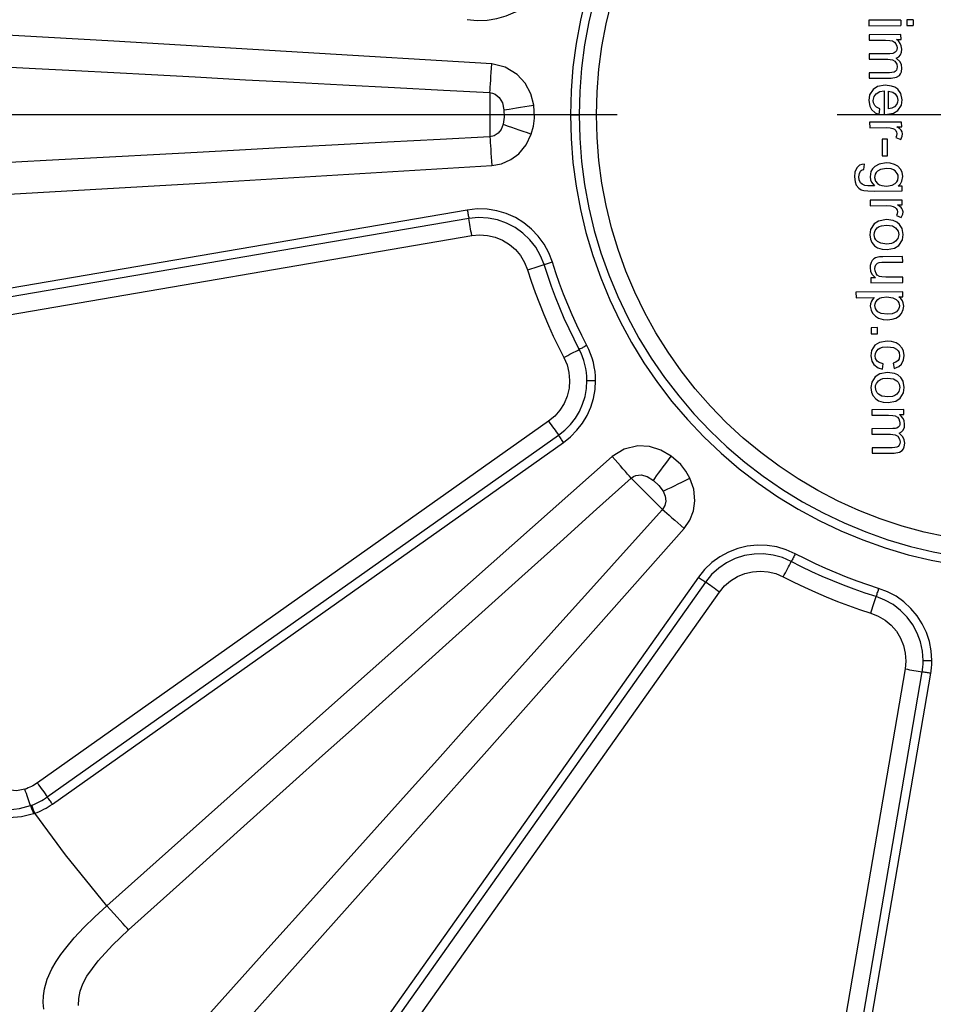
# Model space of a CAD drawing. Header units: millimetres. Extents: x 196 to 1773810, y -221320 to 153872.
# Tile 215 of 256: x 1163654 to 1163918, y -195760 to -195476. Entities that reach past the tile are written whole.
import ezdxf

# ---------------------------------------------------------------- set-up
doc = ezdxf.new("R2010")
doc.units = ezdxf.units.MM
doc.linetypes.add('CENTER', pattern=[50.8, 31.75, -6.35, 6.35, -6.35])
doc.layers.get('Defpoints').update_dxf_attribs({"lineweight": 18})
doc.layers.add('00_Основной', color=163, linetype='Continuous', lineweight=40)
doc.layers.add('ТМ-размеры', color=25, linetype='Continuous', lineweight=20)
doc.styles.add('SFINKS', font='SFINKS.shx', dxfattribs={"width": 0.7, "oblique": 15})
doc.dimstyles.new('кира-50', dxfattribs={"dimtxt": 150, "dimasz": 40, "dimexe": 15, "dimexo": 0, "dimgap": 20, "dimtad": 1, "dimdec": 0, "dimrnd": 5, "dimdsep": 46, "dimtxsty": 'SFINKS', "dimblk1": 'OBLIQUE', "dimblk2": 'OBLIQUE', "dimsah": 1, "dimcen": 2.5, "dimclrd": 252, "dimclre": 252, "dimclrt": 252, "dimadec": 0, "dimazin": 0, "dimtfac": 1, "dimtdec": 0, "dimtofl": 0, "dimtmove": 0, "dimatfit": 3, "dimldrblk": 'OBLIQUE', "dimfxl": 15, "dimtfill": 1, "dimtolj": 1, "dimtzin": 0, "dimlwd": 20, "dimlwe": 20, "dimarcsym": 0})

# ---------------------------------------------------------------- blocks, each defined once
blk = doc.blocks.new('_Oblique')
at = {"color": 0, "linetype": 'ByBlock', "lineweight": -2}
blk.add_line((-0.5, -0.5), (0.5, 0.5), dxfattribs=at)
blk = doc.blocks.new('*D60')
at = {"layer": 'Defpoints', "color": 0, "linetype": 'ByBlock', "lineweight": 50, "transparency": 16777216}
for p in [(1164814.67, -194508.84), (1163074.58, -195856.77), (1164814.67, -195857.67)]:
    blk.add_point(p, dxfattribs=at)
at = {"layer": 'ТМ-размеры', "color": 252, "linetype": 'ByBlock', "lineweight": 20, "transparency": 16777216}
for p, q in [((1163074.58, -195856.77), (1163074.58, -194493.84)), ((1164814.67, -195857.67), (1164814.67, -194493.84)), ((1163074.58, -194508.84), (1164814.67, -194508.84))]:
    blk.add_line(p, q, dxfattribs=at)
at = {"layer": 'ТМ-размеры', "color": 252, "linetype": 'ByBlock', "lineweight": 20, "transparency": 16777216, "xscale": 40, "yscale": 40, "zscale": 40, "rotation": 180}
blk.add_blockref('_Oblique', (1163074.58, -194508.84), dxfattribs=at)
at = {"layer": 'ТМ-размеры', "color": 252, "linetype": 'ByBlock', "lineweight": 20, "transparency": 16777216, "xscale": 40, "yscale": 40, "zscale": 40}
blk.add_blockref('_Oblique', (1164814.67, -194508.84), dxfattribs=at)
at = {"layer": 'ТМ-размеры', "color": 252, "linetype": 'ByBlock', "transparency": 16777216, "insert": (1163944.63, -194413.84), "char_height": 150, "attachment_point": 5, "style": 'SFINKS', "bg_fill": 3, "box_fill_scale": 1.1, "bg_fill_color": 256, "bg_fill_true_color": 13158600, "bg_fill_transparency": 0}
blk.add_mtext('\\A1;1740', dxfattribs=at)

msp = doc.modelspace()

# ---------------------------------------------------------------- linework, layer by layer
at = {"color": 252, "linetype": 'CENTER', "lineweight": 25, "ltscale": 10}
msp.add_line((1164334.67, -195503.25, 0.2), (1163554.68, -195503.25, 0.2), dxfattribs=at)
at = {"layer": '00_Основной', "color": 252, "lineweight": 25, "ltscale": 10}
for p, q in [((1163908.56, -195475.92, 0.2), (1163899.32, -195475.98, 0.2)), ((1163899.32, -195475.98, 0.2), (1163899.33, -195477.56, 0.2)), ((1163899.33, -195477.56, 0.2), (1163908.57, -195477.48, 0.2)), ((1163908.56, -195475.92, 0.2), (1163908.57, -195477.48, 0.2)), ((1163912.07, -195475.89, 0.2), (1163910.3, -195475.9, 0.2)), ((1163910.3, -195475.9, 0.2), (1163910.3, -195477.47, 0.2)), ((1163910.3, -195477.47, 0.2), (1163912.09, -195477.46, 0.2)), ((1163912.07, -195475.89, 0.2), (1163912.09, -195477.46, 0.2)), ((1163908.59, -195480.12, 0.2), (1163899.36, -195480.2, 0.2)), ((1163899.36, -195480.2, 0.2), (1163899.36, -195481.76, 0.2)), ((1163908.6, -195481.54, 0.2), (1163908.59, -195480.12, 0.2)), ((1163899.36, -195481.76, 0.2), (1163904.16, -195481.72, 0.2)), ((1163907.3, -195481.54, 0.2), (1163908.6, -195481.54, 0.2)), ((1163905.4, -195485.63, 0.2), (1163899.4, -195485.68, 0.2)), ((1163899.4, -195485.68, 0.2), (1163899.4, -195487.25, 0.2)), ((1163899.4, -195487.25, 0.2), (1163904.76, -195487.21, 0.2)), ((1163905.26, -195491.12, 0.2), (1163899.43, -195491.16, 0.2)), ((1163899.43, -195491.16, 0.2), (1163899.44, -195492.72, 0.2)), ((1163899.44, -195492.72, 0.2), (1163905.78, -195492.68, 0.2)), ((1163903.69, -195496.34, 0.2), (1163903.75, -195503.22, 0.2)), ((1163905.02, -195501.56, 0.2), (1163904.98, -195496.42, 0.2)), ((1163902.31, -195503.18, 0.2), (1163902.5, -195501.56, 0.2)), ((1163908.78, -195505.36, 0.2), (1163899.54, -195505.42, 0.2)), ((1163899.54, -195505.42, 0.2), (1163899.56, -195506.99, 0.2)), ((1163908.8, -195506.77, 0.2), (1163908.78, -195505.36, 0.2)), ((1163899.56, -195506.99, 0.2), (1163904.38, -195506.95, 0.2)), ((1163907.37, -195506.77, 0.2), (1163908.8, -195506.77, 0.2)), ((1163904.68, -195510.28, 0.2), (1163903.11, -195510.29, 0.2)), ((1163903.11, -195510.29, 0.2), (1163903.15, -195515.13, 0.2)), ((1163904.72, -195515.12, 0.2), (1163904.68, -195510.28, 0.2)), ((1163907.07, -195509.83, 0.2), (1163908.52, -195510.38, 0.2)), ((1163897.9, -195519.06, 0.2), (1163898.1, -195517.53, 0.2)), ((1163903.15, -195515.13, 0.2), (1163904.72, -195515.12, 0.2)), ((1163900.95, -195525.34, 0.2), (1163908.92, -195525.26, 0.2)), ((1163908.92, -195523.83, 0.2), (1163907.78, -195523.84, 0.2)), ((1163908.92, -195525.26, 0.2), (1163908.92, -195523.83, 0.2)), ((1163908.95, -195527.88, 0.2), (1163899.71, -195527.95, 0.2)), ((1163899.71, -195527.95, 0.2), (1163899.72, -195529.51, 0.2)), ((1163908.97, -195529.29, 0.2), (1163908.95, -195527.88, 0.2)), ((1163783.43, -195530.76, 0.2), (1163605.28, -195561.26, 0.2)), ((1163899.72, -195529.51, 0.2), (1163904.55, -195529.48, 0.2)), ((1163907.54, -195529.3, 0.2), (1163908.97, -195529.29, 0.2)), ((1163783.86, -195533.21, 0.2), (1163605.71, -195563.73, 0.2)), ((1163907.25, -195532.36, 0.2), (1163908.68, -195532.9, 0.2)), ((1163606.55, -195568.64, 0.2), (1163784.7, -195538.14, 0.2)), ((1163909.07, -195544.2, 0.2), (1163903.35, -195544.26, 0.2)), ((1163903.97, -195545.81, 0.2), (1163909.08, -195545.77, 0.2)), ((1163909.08, -195545.77, 0.2), (1163909.07, -195544.2, 0.2)), ((1163901.25, -195550.34, 0.2), (1163899.88, -195550.36, 0.2)), ((1163899.88, -195550.36, 0.2), (1163899.9, -195551.75, 0.2)), ((1163899.9, -195551.75, 0.2), (1163909.12, -195551.68, 0.2)), ((1163909.12, -195550.12, 0.2), (1163904.18, -195550.16, 0.2)), ((1163909.12, -195551.68, 0.2), (1163909.12, -195550.12, 0.2)), ((1163909.15, -195554.4, 0.2), (1163895.6, -195554.5, 0.2)), ((1163895.6, -195554.5, 0.2), (1163895.62, -195556.07, 0.2)), ((1163909.16, -195555.83, 0.2), (1163909.15, -195554.4, 0.2)), ((1163895.62, -195556.07, 0.2), (1163900.88, -195556.03, 0.2)), ((1163907.95, -195555.83, 0.2), (1163909.16, -195555.83, 0.2)), ((1163901.77, -195564.71, 0.2), (1163899.99, -195564.72, 0.2)), ((1163899.99, -195564.72, 0.2), (1163899.99, -195566.5, 0.2)), ((1163901.78, -195566.48, 0.2), (1163901.77, -195564.71, 0.2)), ((1163899.99, -195566.5, 0.2), (1163901.78, -195566.48, 0.2)), ((1163903.24, -195576.66, 0.2), (1163903.45, -195575.14, 0.2)), ((1163906.34, -195574.98, 0.2), (1163906.6, -195576.5, 0.2)), ((1163909.4, -195588.37, 0.2), (1163900.16, -195588.44, 0.2)), ((1163900.16, -195588.44, 0.2), (1163900.18, -195590.01, 0.2)), ((1163909.42, -195589.78, 0.2), (1163909.4, -195588.37, 0.2)), ((1163806.9, -195591.72, 0.2), (1163659.34, -195696.11, 0.2)), ((1163900.18, -195590.01, 0.2), (1163904.96, -195589.96, 0.2)), ((1163908.11, -195589.78, 0.2), (1163909.42, -195589.78, 0.2)), ((1163906.2, -195593.87, 0.2), (1163900.2, -195593.92, 0.2)), ((1163900.2, -195593.92, 0.2), (1163900.22, -195595.48, 0.2)), ((1163662.22, -195700.19, 0.2), (1163809.78, -195595.78, 0.2)), ((1163900.22, -195595.48, 0.2), (1163905.58, -195595.46, 0.2)), ((1163663.68, -195702.22, 0.2), (1163811.22, -195597.82, 0.2)), ((1163906.06, -195599.36, 0.2), (1163900.25, -195599.4, 0.2)), ((1163900.25, -195599.4, 0.2), (1163900.26, -195600.97, 0.2)), ((1163900.26, -195600.97, 0.2), (1163906.6, -195600.93, 0.2)), ((1163850.11, -195636.71, 0.2), (1163745.72, -195784.26, 0.2)), ((1163852.14, -195638.16, 0.2), (1163747.75, -195785.7, 0.2)), ((1163751.81, -195788.59, 0.2), (1163856.22, -195641.03, 0.2)), ((1163909.8, -195663.23, 0.2), (1163879.29, -195841.38, 0.2)), ((1163884.2, -195842.23, 0.2), (1163914.71, -195664.08, 0.2)), ((1163886.66, -195842.65, 0.2), (1163917.18, -195664.48, 0.2))]:
    msp.add_line(p, q, dxfattribs=at)
at = {"layer": '00_Основной', "color": 252, "lineweight": 25, "ltscale": 10, "elevation": 0.2}
for points in [[(1163783.43, -195475.75), (1163786.28, -195476.06), (1163789.14, -195475.98), (1163791.96, -195475.52), (1163794.68, -195474.72), (1163797.29, -195473.56), (1163799.73, -195472.07), (1163801.95, -195470.28), (1163803.91, -195468.2), (1163805.59, -195465.89), (1163806.96, -195463.39), (1163807.98, -195460.72)], [(1163817.67, -195469.23), (1163816.06, -195475.92), (1163814.82, -195482.69), (1163813.91, -195489.51), (1163813.38, -195496.38), (1163813.2, -195503.25)], [(1163820.08, -195469.86), (1163818.5, -195476.44), (1163817.27, -195483.07), (1163816.4, -195489.78), (1163815.86, -195496.51), (1163815.69, -195503.25)], [(1163820.68, -195503.25), (1163820.86, -195496.66), (1163821.38, -195490.07), (1163822.26, -195483.54), (1163823.48, -195477.05), (1163825.05, -195470.63)], [(1163790.46, -195488.6), (1163681.37, -195482.04), (1163595.64, -195477.16)], [(1163904.16, -195481.72), (1163905.38, -195481.79), (1163906.09, -195481.96)], [(1163906.09, -195481.96), (1163906.74, -195482.34), (1163907.1, -195482.76)], [(1163907.1, -195482.76), (1163907.39, -195483.43), (1163907.47, -195483.98)], [(1163908.39, -195482.69), (1163907.85, -195481.97), (1163907.3, -195481.54)], [(1163908.83, -195484.33), (1163908.68, -195483.36), (1163908.39, -195482.69)], [(1163595.12, -195486.49), (1163617.32, -195487.67), (1163638.56, -195488.82), (1163658.81, -195489.9), (1163670.31, -195490.51), (1163681.46, -195491.1), (1163692.26, -195491.68), (1163704.86, -195492.36), (1163719.37, -195493.14), (1163733.3, -195493.87), (1163747.52, -195494.63), (1163762.38, -195495.41), (1163776.52, -195496.16), (1163789.94, -195496.86)], [(1163906.95, -195485.23), (1163906.62, -195485.43), (1163906.2, -195485.56), (1163905.4, -195485.63)], [(1163907.47, -195483.98), (1163907.43, -195484.43), (1163907.3, -195484.81), (1163906.95, -195485.23)], [(1163907.23, -195486.94), (1163907.97, -195486.52), (1163908.4, -195486.01)], [(1163908.4, -195486.01), (1163908.74, -195485.16), (1163908.83, -195484.33)], [(1163789.94, -195496.86), (1163789.98, -195496.11), (1163790.04, -195495.26), (1163790.1, -195494.3), (1163790.17, -195493.28), (1163790.23, -195492.18), (1163790.31, -195491.02), (1163790.38, -195489.82), (1163790.46, -195488.6)], [(1163802.6, -195500.5), (1163801.72, -195497.18), (1163800.12, -195494.15), (1163797.83, -195491.61), (1163794.38, -195489.51), (1163790.46, -195488.6)], [(1163904.76, -195487.21), (1163906.12, -195487.39), (1163906.85, -195487.83)], [(1163906.85, -195487.83), (1163907.37, -195488.66), (1163907.5, -195489.45)], [(1163908.86, -195489.79), (1163908.73, -195488.86), (1163908.35, -195488.03), (1163907.23, -195486.94)], [(1163907.5, -195489.45), (1163907.43, -195490.02), (1163907.26, -195490.4)], [(1163906.6, -195490.95), (1163905.98, -195491.09), (1163905.26, -195491.12)], [(1163905.78, -195492.68), (1163907.29, -195492.43), (1163908.12, -195491.92)], [(1163907.26, -195490.4), (1163906.94, -195490.76), (1163906.6, -195490.95)], [(1163908.12, -195491.92), (1163908.47, -195491.46), (1163908.73, -195490.88), (1163908.86, -195489.79)], [(1163904, -195494.73), (1163901.8, -195495.12), (1163900.52, -195495.94)], [(1163907.63, -195495.9), (1163906.82, -195495.34), (1163905.85, -195494.96), (1163904, -195494.73)], [(1163789.94, -195496.86), (1163790.69, -195496.99), (1163791.42, -195497.27), (1163792.66, -195498.27), (1163793.54, -195499.81), (1163793.99, -195501.86)], [(1163789.94, -195496.86), (1163789.94, -195497.95), (1163789.94, -195499.27), (1163789.94, -195500.8), (1163789.94, -195502.42), (1163789.94, -195504.08), (1163789.94, -195505.72), (1163789.94, -195507.24), (1163789.94, -195508.57), (1163789.94, -195509.66)], [(1163900.52, -195495.94), (1163899.53, -195497.54), (1163899.3, -195499.16)], [(1163900.58, -195499.15), (1163900.82, -195497.98), (1163901.38, -195497.21)], [(1163901.38, -195497.21), (1163902.49, -195496.55), (1163903.69, -195496.34)], [(1163904.98, -195496.42), (1163906.19, -195496.7), (1163906.91, -195497.21)], [(1163906.91, -195497.21), (1163907.5, -195498.13), (1163907.66, -195499.02)], [(1163908.92, -195498.99), (1163908.52, -195497.08), (1163907.63, -195495.9)], [(1163793.99, -195501.86), (1163794.7, -195501.74), (1163795.55, -195501.6), (1163796.53, -195501.45), (1163797.6, -195501.28), (1163798.77, -195501.09), (1163800.02, -195500.91), (1163801.3, -195500.71), (1163802.6, -195500.5)], [(1163801.89, -195508.84), (1163802.5, -195506.56), (1163802.78, -195504.2), (1163802.6, -195500.5)], [(1163899.3, -195499.16), (1163899.56, -195500.77), (1163900.11, -195501.78)], [(1163901.05, -195500.61), (1163900.67, -195499.85), (1163900.58, -195499.15)], [(1163902.5, -195501.56), (1163901.56, -195501.09), (1163901.05, -195500.61)], [(1163907.66, -195499.02), (1163907.58, -195499.66), (1163907.37, -195500.2), (1163906.75, -195500.95)], [(1163907.7, -195502.02), (1163908.7, -195500.5), (1163908.92, -195498.99)], [(1163793.99, -195501.86), (1163794.03, -195504), (1163793.75, -195506.02)], [(1163813.2, -195503.25), (1163813.52, -195503.25), (1163813.84, -195503.25), (1163814.17, -195503.25), (1163814.48, -195503.25), (1163814.79, -195503.25), (1163815.1, -195503.25), (1163815.39, -195503.25), (1163815.69, -195503.25)], [(1163813.2, -195503.25), (1163813.38, -195510.14), (1163813.91, -195517), (1163814.82, -195523.83), (1163816.06, -195530.6), (1163817.67, -195537.29), (1163819.63, -195543.89), (1163821.93, -195550.37), (1163824.56, -195556.73), (1163827.52, -195562.94), (1163830.81, -195569), (1163834.4, -195574.87), (1163838.3, -195580.54), (1163842.49, -195586), (1163846.96, -195591.24), (1163851.7, -195596.23), (1163856.7, -195600.97), (1163861.93, -195605.44), (1163867.4, -195609.62), (1163873.07, -195613.53), (1163878.94, -195617.13), (1163884.98, -195620.4), (1163891.2, -195623.37), (1163897.55, -195626), (1163904.04, -195628.3), (1163910.65, -195630.27), (1163917.33, -195631.86), (1163924.11, -195633.12)], [(1163815.69, -195503.25), (1163815.86, -195510.01), (1163816.4, -195516.74), (1163817.27, -195523.43), (1163818.5, -195530.08), (1163820.08, -195536.64), (1163822, -195543.12), (1163824.26, -195549.48), (1163826.84, -195555.72), (1163829.75, -195561.81), (1163832.96, -195567.76), (1163836.49, -195573.51), (1163840.32, -195579.07), (1163844.44, -195584.43), (1163848.81, -195589.57), (1163853.47, -195594.47), (1163858.36, -195599.11), (1163863.5, -195603.5), (1163868.86, -195607.6), (1163874.42, -195611.44), (1163880.18, -195614.97), (1163886.12, -195618.19), (1163892.22, -195621.1), (1163898.46, -195623.68), (1163904.82, -195625.94), (1163911.3, -195627.85), (1163917.86, -195629.43), (1163924.5, -195630.66)], [(1163820.68, -195503.25), (1163820.02, -195503.25), (1163819.38, -195503.25), (1163818.73, -195503.25), (1163818.09, -195503.25), (1163817.47, -195503.25), (1163816.86, -195503.25), (1163816.26, -195503.25), (1163815.69, -195503.25)], [(1163921.7, -195625.12), (1163915.25, -195623.72), (1163908.88, -195621.98), (1163902.6, -195619.91), (1163896.46, -195617.5), (1163890.45, -195614.77), (1163884.6, -195611.72), (1163878.89, -195608.38), (1163873.41, -195604.72), (1163868.1, -195600.79), (1163863.02, -195596.57), (1163858.17, -195592.1), (1163853.57, -195587.37), (1163849.22, -195582.4), (1163845.14, -195577.21), (1163841.35, -195571.8), (1163837.85, -195566.2), (1163834.64, -195560.43), (1163831.75, -195554.49), (1163829.2, -195548.41), (1163826.95, -195542.2), (1163825.05, -195535.88), (1163823.48, -195529.47), (1163822.26, -195522.98), (1163821.38, -195516.43), (1163820.86, -195509.86), (1163820.68, -195503.25)], [(1163900.11, -195501.78), (1163901.18, -195502.73), (1163902.31, -195503.18)], [(1163903.75, -195503.22), (1163904.02, -195503.22), (1163904.16, -195503.22)], [(1163904.16, -195503.22), (1163906.4, -195502.84), (1163907.7, -195502.02)], [(1163906.75, -195500.95), (1163905.92, -195501.39), (1163905.02, -195501.56)], [(1163793.75, -195506.02), (1163793.17, -195507.5), (1163792.31, -195508.62), (1163791.2, -195509.35), (1163789.94, -195509.66)], [(1163793.75, -195506.02), (1163794.44, -195506.24), (1163795.26, -195506.53), (1163796.18, -195506.85), (1163797.21, -195507.2), (1163798.31, -195507.6), (1163799.46, -195507.99), (1163800.68, -195508.42), (1163801.89, -195508.84)], [(1163790.46, -195517.9), (1163793.31, -195517.38), (1163795.95, -195516.22), (1163798.28, -195514.5), (1163800.42, -195511.9), (1163801.89, -195508.84)], [(1163904.38, -195506.95), (1163905.44, -195507.02), (1163906.2, -195507.2)], [(1163906.2, -195507.2), (1163906.75, -195507.46), (1163907.06, -195507.77)], [(1163907.06, -195507.77), (1163907.31, -195508.26), (1163907.39, -195508.68)], [(1163907.39, -195508.68), (1163907.29, -195509.32), (1163907.07, -195509.83)], [(1163908.68, -195507.75), (1163908.44, -195507.5), (1163908.12, -195507.22), (1163907.37, -195506.77)], [(1163908.52, -195510.38), (1163908.91, -195509.46), (1163909.01, -195508.76)], [(1163909.01, -195508.76), (1163908.9, -195508.18), (1163908.68, -195507.75)], [(1163789.94, -195509.66), (1163775.56, -195510.41), (1163760.38, -195511.21), (1163744.36, -195512.06), (1163729.5, -195512.85), (1163717.72, -195513.47), (1163705.5, -195514.12), (1163692.87, -195514.79), (1163682.02, -195515.37), (1163661.91, -195516.45), (1163640.72, -195517.59), (1163618.46, -195518.78), (1163595.12, -195520.03)], [(1163789.94, -195509.66), (1163789.98, -195510.39), (1163790.04, -195511.25), (1163790.1, -195512.2), (1163790.17, -195513.24), (1163790.23, -195514.34), (1163790.31, -195515.5), (1163790.38, -195516.69), (1163790.46, -195517.9)], [(1163898.1, -195517.53), (1163897.33, -195517.6), (1163896.66, -195517.84), (1163895.87, -195518.54)], [(1163904.3, -195517.16), (1163902.32, -195517.5), (1163901.01, -195518.24)], [(1163906.74, -195517.63), (1163905.43, -195517.25), (1163904.3, -195517.16)], [(1163908.47, -195519), (1163907.63, -195518.12), (1163906.74, -195517.63)], [(1163595.64, -195529.34), (1163704.75, -195523.11), (1163790.46, -195517.9)], [(1163895.87, -195518.54), (1163895.29, -195519.88), (1163895.15, -195521.2)], [(1163896.45, -195521.19), (1163896.58, -195520.18), (1163896.88, -195519.59)], [(1163896.88, -195519.59), (1163897.09, -195519.37), (1163897.36, -195519.2), (1163897.9, -195519.06)], [(1163901.01, -195518.24), (1163900.36, -195518.89), (1163899.91, -195519.68), (1163899.66, -195521.2)], [(1163901.78, -195519.51), (1163901.39, -195519.94), (1163901.12, -195520.44), (1163900.97, -195521.33)], [(1163904.42, -195518.78), (1163902.7, -195519.02), (1163901.78, -195519.51)], [(1163906.94, -195519.48), (1163906.4, -195519.13), (1163905.74, -195518.9), (1163904.42, -195518.78)], [(1163907.8, -195521.26), (1163907.73, -195520.69), (1163907.53, -195520.18), (1163906.94, -195519.48)], [(1163909.1, -195521.13), (1163908.9, -195519.86), (1163908.47, -195519)], [(1163895.15, -195521.2), (1163895.32, -195522.63), (1163895.69, -195523.54)], [(1163895.69, -195523.54), (1163896.41, -195524.43), (1163897.13, -195524.91)], [(1163896.9, -195522.87), (1163896.55, -195522.05), (1163896.45, -195521.19)], [(1163898.12, -195523.66), (1163897.36, -195523.3), (1163896.9, -195522.87)], [(1163899.66, -195521.2), (1163899.77, -195522.02), (1163900.05, -195522.75), (1163900.9, -195523.74)], [(1163900.97, -195521.33), (1163901.24, -195522.43), (1163901.8, -195523.14)], [(1163901.8, -195523.14), (1163902.35, -195523.49), (1163903.03, -195523.71), (1163904.41, -195523.84)], [(1163904.41, -195523.84), (1163906.03, -195523.6), (1163906.95, -195523.06)], [(1163906.95, -195523.06), (1163907.36, -195522.63), (1163907.64, -195522.13), (1163907.8, -195521.26)], [(1163907.78, -195523.84), (1163908.42, -195523.19), (1163908.86, -195522.46), (1163909.1, -195521.13)], [(1163897.13, -195524.91), (1163897.88, -195525.12), (1163898.98, -195525.26), (1163900.95, -195525.34)], [(1163900.9, -195523.74), (1163899.06, -195523.73), (1163898.12, -195523.66)], [(1163807.98, -195545.8), (1163806.96, -195543.13), (1163805.59, -195540.62), (1163803.91, -195538.32), (1163801.95, -195536.24), (1163799.73, -195534.45), (1163797.29, -195532.96), (1163794.68, -195531.8), (1163791.96, -195530.98), (1163789.14, -195530.53), (1163786.28, -195530.46), (1163783.43, -195530.76)], [(1163783.43, -195530.76), (1163783.49, -195531.08), (1163783.55, -195531.4), (1163783.6, -195531.72), (1163783.66, -195532.02), (1163783.72, -195532.34), (1163783.76, -195532.64), (1163783.82, -195532.93), (1163783.86, -195533.21)], [(1163904.55, -195529.48), (1163905.61, -195529.56), (1163906.37, -195529.72)], [(1163906.37, -195529.72), (1163906.92, -195529.99), (1163907.23, -195530.3)], [(1163907.23, -195530.3), (1163907.49, -195530.78), (1163907.56, -195531.22)], [(1163907.56, -195531.22), (1163907.46, -195531.86), (1163907.25, -195532.36)], [(1163908.86, -195530.29), (1163908.62, -195530.02), (1163908.29, -195529.75), (1163907.54, -195529.3)], [(1163908.68, -195532.9), (1163909.08, -195532), (1163909.18, -195531.29)], [(1163909.18, -195531.29), (1163909.07, -195530.71), (1163908.86, -195530.29)], [(1163805.59, -195546.53), (1163804.57, -195543.95), (1163803.2, -195541.52), (1163801.5, -195539.34), (1163799.49, -195537.4), (1163797.24, -195535.79), (1163794.77, -195534.51), (1163792.14, -195533.59), (1163789.4, -195533.07), (1163786.62, -195532.94), (1163783.86, -195533.21)], [(1163784.7, -195538.14), (1163784.59, -195537.48), (1163784.48, -195536.85), (1163784.38, -195536.22), (1163784.27, -195535.6), (1163784.17, -195534.98), (1163784.06, -195534.37), (1163783.96, -195533.79), (1163783.86, -195533.21)], [(1163900.81, -195534.76), (1163899.82, -195536.34), (1163899.58, -195537.9)], [(1163904.37, -195533.54), (1163902.11, -195533.93), (1163900.81, -195534.76)], [(1163908.18, -195534.93), (1163907.37, -195534.26), (1163906.37, -195533.79), (1163904.37, -195533.54)], [(1163900.87, -195537.9), (1163900.94, -195537.26), (1163901.14, -195536.7), (1163901.74, -195535.93)], [(1163901.74, -195535.93), (1163902.29, -195535.55), (1163903, -195535.3), (1163904.38, -195535.13)], [(1163904.38, -195535.13), (1163906.09, -195535.37), (1163907.04, -195535.89)], [(1163907.04, -195535.89), (1163907.74, -195536.88), (1163907.92, -195537.84)], [(1163909.22, -195537.82), (1163908.88, -195536.08), (1163908.18, -195534.93)], [(1163784.7, -195538.14), (1163786.99, -195537.92), (1163789.28, -195538.09), (1163791.51, -195538.62), (1163793.62, -195539.48), (1163795.58, -195540.68), (1163797.32, -195542.17), (1163798.8, -195543.92), (1163799.97, -195545.88), (1163800.84, -195548.01)], [(1163899.58, -195537.9), (1163899.78, -195539.19), (1163900.18, -195540.12)], [(1163900.18, -195540.12), (1163900.95, -195541.11), (1163901.77, -195541.68)], [(1163901.77, -195539.83), (1163901.33, -195539.36), (1163901.05, -195538.84), (1163900.87, -195537.9)], [(1163904.48, -195540.58), (1163902.73, -195540.35), (1163901.77, -195539.83)], [(1163907.05, -195539.79), (1163906.5, -195540.17), (1163905.82, -195540.42), (1163904.48, -195540.58)], [(1163907.92, -195537.84), (1163907.66, -195539.02), (1163907.05, -195539.79)], [(1163907.99, -195540.96), (1163909, -195539.38), (1163909.22, -195537.82)], [(1163901.77, -195541.68), (1163903.15, -195542.09), (1163904.56, -195542.18)], [(1163904.56, -195542.18), (1163906.72, -195541.79), (1163907.99, -195540.96)], [(1163807.98, -195545.8), (1163807.66, -195545.9), (1163807.35, -195545.98), (1163807.04, -195546.08), (1163806.75, -195546.18), (1163806.45, -195546.26), (1163806.16, -195546.36), (1163805.87, -195546.45), (1163805.59, -195546.53)], [(1163817.93, -195569.84), (1163816.45, -195566.94), (1163815.04, -195564), (1163813.69, -195561.04), (1163812.4, -195558.04), (1163811.19, -195555.03), (1163810.05, -195551.96), (1163808.98, -195548.89), (1163807.98, -195545.8)], [(1163899.96, -195545.91), (1163899.71, -195546.73), (1163899.66, -195547.44)], [(1163900.74, -195544.85), (1163900.26, -195545.34), (1163899.96, -195545.91)], [(1163901.9, -195544.36), (1163901.19, -195544.58), (1163900.74, -195544.85)], [(1163901.36, -195546.56), (1163901.83, -195546.12), (1163902.32, -195545.92)], [(1163903.35, -195544.26), (1163902.41, -195544.29), (1163901.9, -195544.36)], [(1163902.32, -195545.92), (1163903.06, -195545.84), (1163903.97, -195545.81)], [(1163800.84, -195548.01), (1163801.46, -195547.81), (1163802.08, -195547.63), (1163802.7, -195547.44), (1163803.3, -195547.25), (1163803.9, -195547.07), (1163804.48, -195546.88), (1163805.04, -195546.7), (1163805.59, -195546.53)], [(1163800.84, -195548.01), (1163801.89, -195551.27), (1163803.02, -195554.52), (1163804.22, -195557.72), (1163805.49, -195560.91), (1163806.84, -195564.06), (1163808.25, -195567.18), (1163809.75, -195570.27), (1163811.32, -195573.33)], [(1163815.74, -195571), (1163814.22, -195568.05), (1163812.79, -195565.06), (1163811.4, -195562.04), (1163810.1, -195558.99), (1163808.88, -195555.92), (1163807.71, -195552.81), (1163806.62, -195549.69), (1163805.59, -195546.53)], [(1163899.66, -195547.44), (1163899.8, -195548.41), (1163900.16, -195549.26), (1163901.25, -195550.34)], [(1163901.02, -195547.73), (1163901.12, -195547.02), (1163901.36, -195546.56)], [(1163901.39, -195549.06), (1163901.09, -195548.34), (1163901.02, -195547.73)], [(1163902.38, -195549.92), (1163901.75, -195549.52), (1163901.39, -195549.06)], [(1163904.18, -195550.16), (1163903.03, -195550.09), (1163902.38, -195549.92)], [(1163900.06, -195557.06), (1163899.8, -195557.8), (1163899.74, -195558.47)], [(1163900.88, -195556.03), (1163900.39, -195556.55), (1163900.06, -195557.06)], [(1163901.02, -195558.36), (1163901.09, -195557.8), (1163901.29, -195557.3), (1163901.87, -195556.61)], [(1163901.87, -195556.61), (1163902.41, -195556.25), (1163903.1, -195556.01), (1163904.48, -195555.86)], [(1163904.48, -195555.86), (1163906.22, -195556.08), (1163907.2, -195556.61)], [(1163907.2, -195556.61), (1163907.66, -195557.06), (1163907.97, -195557.54), (1163908.15, -195558.37)], [(1163909.01, -195556.97), (1163908.5, -195556.3), (1163907.95, -195555.83)], [(1163909.38, -195558.5), (1163909.26, -195557.58), (1163909.01, -195556.97)], [(1163899.74, -195558.47), (1163899.94, -195559.63), (1163900.36, -195560.5)], [(1163900.36, -195560.5), (1163901.21, -195561.43), (1163902.11, -195561.96)], [(1163901.93, -195560.12), (1163901.49, -195559.7), (1163901.21, -195559.2), (1163901.02, -195558.36)], [(1163904.65, -195560.84), (1163902.89, -195560.63), (1163901.93, -195560.12)], [(1163907.29, -195560.11), (1163906.72, -195560.46), (1163906.03, -195560.7), (1163904.65, -195560.84)], [(1163908.15, -195558.37), (1163908.08, -195558.91), (1163907.88, -195559.4), (1163907.29, -195560.11)], [(1163908.78, -195560.6), (1163909.26, -195559.48), (1163909.38, -195558.5)], [(1163902.11, -195561.96), (1163903.46, -195562.36), (1163904.66, -195562.45)], [(1163904.66, -195562.45), (1163906.08, -195562.29), (1163907.07, -195561.97)], [(1163907.07, -195561.97), (1163908.16, -195561.3), (1163908.78, -195560.6)], [(1163904.61, -195568.63), (1163902.35, -195569), (1163901.06, -195569.8)], [(1163907.22, -195569.1), (1163905.85, -195568.71), (1163904.61, -195568.63)], [(1163811.32, -195573.33), (1163811.9, -195573.02), (1163812.46, -195572.72), (1163813.04, -195572.41), (1163813.6, -195572.12), (1163814.16, -195571.83), (1163814.69, -195571.55), (1163815.21, -195571.27), (1163815.74, -195571)], [(1163817.93, -195569.84), (1163817.66, -195570), (1163817.36, -195570.14), (1163817.08, -195570.3), (1163816.79, -195570.44), (1163816.53, -195570.59), (1163816.24, -195570.73), (1163815.99, -195570.87), (1163815.74, -195571)], [(1163817.95, -195580), (1163817.91, -195578.83), (1163817.81, -195577.66), (1163817.63, -195576.5), (1163817.39, -195575.36), (1163817.08, -195574.23), (1163816.7, -195573.13), (1163816.24, -195572.06), (1163815.74, -195571)], [(1163820.45, -195580), (1163820.41, -195578.68), (1163820.28, -195577.36), (1163820.08, -195576.05), (1163819.81, -195574.77), (1163819.45, -195573.5), (1163819.02, -195572.24), (1163818.51, -195571.03), (1163817.93, -195569.84)], [(1163901.06, -195569.8), (1163900.08, -195571.32), (1163899.85, -195572.85)], [(1163901.14, -195572.82), (1163901.19, -195572.21), (1163901.39, -195571.68), (1163901.97, -195570.96)], [(1163901.97, -195570.96), (1163902.5, -195570.6), (1163903.22, -195570.38), (1163904.66, -195570.22)], [(1163904.66, -195570.22), (1163906.4, -195570.45), (1163907.34, -195570.94)], [(1163908.91, -195570.59), (1163908.09, -195569.63), (1163907.22, -195569.1)], [(1163907.34, -195570.94), (1163907.75, -195571.4), (1163908.04, -195571.9), (1163908.2, -195572.86)], [(1163909.49, -195572.79), (1163909.29, -195571.52), (1163908.91, -195570.59)], [(1163811.32, -195573.33), (1163812.21, -195575.43), (1163812.77, -195577.65), (1163812.96, -195579.93), (1163812.79, -195582.22), (1163812.25, -195584.45), (1163811.37, -195586.56), (1163810.16, -195588.51), (1163808.65, -195590.25), (1163806.9, -195591.72)], [(1163899.85, -195572.85), (1163900.15, -195574.4), (1163900.77, -195575.39)], [(1163901.72, -195574.36), (1163901.25, -195573.58), (1163901.14, -195572.82)], [(1163903.45, -195575.14), (1163902.32, -195574.81), (1163901.72, -195574.36)], [(1163907.74, -195574.2), (1163907.07, -195574.72), (1163906.34, -195574.98)], [(1163908.2, -195572.86), (1163908.06, -195573.67), (1163907.74, -195574.2)], [(1163908.74, -195575.26), (1163909.35, -195574), (1163909.49, -195572.79)], [(1163900.77, -195575.39), (1163901.98, -195576.3), (1163903.24, -195576.66)], [(1163906.6, -195576.5), (1163907.95, -195575.97), (1163908.74, -195575.26)], [(1163809.78, -195595.78), (1163811.59, -195594.34), (1163813.2, -195592.69), (1163814.61, -195590.87), (1163815.79, -195588.88), (1163816.72, -195586.78), (1163817.4, -195584.58), (1163817.81, -195582.3), (1163817.95, -195580)], [(1163811.22, -195597.82), (1163813.25, -195596.19), (1163815.07, -195594.34), (1163816.67, -195592.26), (1163818.01, -195590.04), (1163819.05, -195587.65), (1163819.83, -195585.17), (1163820.29, -195582.6), (1163820.45, -195580)], [(1163817.95, -195580), (1163818.23, -195580), (1163818.53, -195580), (1163818.84, -195580), (1163819.15, -195580), (1163819.48, -195580), (1163819.78, -195580), (1163820.12, -195580), (1163820.45, -195580)], [(1163901.14, -195578.87), (1163900.15, -195580.46), (1163899.92, -195582.02)], [(1163904.71, -195577.66), (1163902.44, -195578.06), (1163901.14, -195578.87)], [(1163901.21, -195582.02), (1163901.26, -195581.38), (1163901.48, -195580.82), (1163902.07, -195580.06)], [(1163902.07, -195580.06), (1163902.63, -195579.68), (1163903.32, -195579.42), (1163904.71, -195579.26)], [(1163908.5, -195579.06), (1163907.71, -195578.38), (1163906.7, -195577.92), (1163904.71, -195577.66)], [(1163904.71, -195579.26), (1163906.41, -195579.5), (1163907.36, -195580.02)], [(1163907.36, -195580.02), (1163907.78, -195580.48), (1163908.08, -195581), (1163908.25, -195581.96)], [(1163909.55, -195581.95), (1163909.22, -195580.2), (1163908.5, -195579.06)], [(1163899.92, -195582.02), (1163900.11, -195583.32), (1163900.5, -195584.25)], [(1163902.1, -195583.95), (1163901.67, -195583.49), (1163901.38, -195582.97), (1163901.21, -195582.02)], [(1163908.25, -195581.96), (1163907.98, -195583.15), (1163907.39, -195583.91)], [(1163908.33, -195585.08), (1163909.32, -195583.5), (1163909.55, -195581.95)], [(1163900.5, -195584.25), (1163901.28, -195585.24), (1163902.1, -195585.8)], [(1163904.8, -195584.7), (1163903.07, -195584.48), (1163902.1, -195583.95)], [(1163902.1, -195585.8), (1163903.48, -195586.21), (1163904.9, -195586.31)], [(1163907.39, -195583.91), (1163906.84, -195584.29), (1163906.14, -195584.55), (1163904.8, -195584.7)], [(1163904.9, -195586.31), (1163907.06, -195585.92), (1163908.33, -195585.08)], [(1163806.9, -195591.72), (1163807.27, -195592.25), (1163807.65, -195592.77), (1163808.02, -195593.3), (1163808.38, -195593.82), (1163808.75, -195594.32), (1163809.1, -195594.83), (1163809.44, -195595.31), (1163809.78, -195595.78)], [(1163904.96, -195589.96), (1163906.19, -195590.04), (1163906.89, -195590.2)], [(1163906.89, -195590.2), (1163907.54, -195590.57), (1163907.92, -195591.01)], [(1163907.92, -195591.01), (1163908.2, -195591.67), (1163908.28, -195592.22)], [(1163909.21, -195590.92), (1163908.66, -195590.22), (1163908.11, -195589.78)], [(1163909.63, -195592.58), (1163909.49, -195591.6), (1163909.21, -195590.92)], [(1163907.77, -195593.48), (1163907.43, -195593.68), (1163907.02, -195593.8), (1163906.2, -195593.87)], [(1163908.28, -195592.22), (1163908.23, -195592.68), (1163908.12, -195593.06), (1163907.77, -195593.48)], [(1163908.04, -195595.19), (1163908.78, -195594.76), (1163909.22, -195594.26)], [(1163909.22, -195594.26), (1163909.56, -195593.4), (1163909.63, -195592.58)], [(1163811.22, -195597.82), (1163811.04, -195597.56), (1163810.84, -195597.29), (1163810.65, -195597.02), (1163810.47, -195596.77), (1163810.29, -195596.51), (1163810.12, -195596.26), (1163809.95, -195596.02), (1163809.78, -195595.78)], [(1163905.58, -195595.46), (1163906.94, -195595.64), (1163907.66, -195596.07)], [(1163907.66, -195596.07), (1163908.19, -195596.89), (1163908.32, -195597.7)], [(1163909.67, -195598.03), (1163909.55, -195597.1), (1163909.15, -195596.27), (1163908.04, -195595.19)], [(1163842.26, -195601.78), (1163839.3, -195600.06), (1163836.03, -195599.04), (1163832.6, -195598.87), (1163828.69, -195599.82), (1163825.28, -195601.94)], [(1163907.42, -195599.19), (1163906.78, -195599.32), (1163906.06, -195599.36)], [(1163906.6, -195600.93), (1163908.11, -195600.68), (1163908.92, -195600.17)], [(1163908.08, -195598.64), (1163907.74, -195599.01), (1163907.42, -195599.19)], [(1163908.32, -195597.7), (1163908.25, -195598.26), (1163908.08, -195598.64)], [(1163908.92, -195600.17), (1163909.29, -195599.7), (1163909.53, -195599.12), (1163909.67, -195598.03)], [(1163825.28, -195601.94), (1163743.5, -195674.44), (1163679.42, -195731.6)], [(1163830.74, -195608.16), (1163830.24, -195607.59), (1163829.68, -195606.96), (1163829.04, -195606.23), (1163828.36, -195605.46), (1163827.63, -195604.63), (1163826.87, -195603.75), (1163826.08, -195602.86), (1163825.28, -195601.94)], [(1163837.13, -195608.82), (1163837.55, -195608.24), (1163838.06, -195607.53), (1163838.64, -195606.74), (1163839.29, -195605.86), (1163839.98, -195604.9), (1163840.73, -195603.89), (1163841.49, -195602.84), (1163842.26, -195601.78)], [(1163847.67, -195608.17), (1163846.47, -195606.12), (1163845.02, -195604.26), (1163842.26, -195601.78)], [(1163685.64, -195738.57), (1163702.18, -195723.71), (1163718, -195709.52), (1163733.1, -195695.95), (1163741.65, -195688.26), (1163749.96, -195680.8), (1163758.01, -195673.56), (1163767.39, -195665.12), (1163778.2, -195655.41), (1163788.57, -195646.08), (1163799.17, -195636.56), (1163810.23, -195626.61), (1163820.74, -195617.14), (1163830.74, -195608.16)], [(1163830.74, -195608.16), (1163831.36, -195607.7), (1163832.08, -195607.39), (1163833.65, -195607.22), (1163835.36, -195607.69), (1163837.13, -195608.82)], [(1163830.74, -195608.16), (1163831.5, -195608.92), (1163832.44, -195609.86), (1163833.52, -195610.94), (1163834.67, -195612.08), (1163835.84, -195613.26), (1163837, -195614.42), (1163838.07, -195615.49), (1163839.02, -195616.44), (1163839.78, -195617.2)], [(1163837.13, -195608.82), (1163838.68, -195610.3), (1163839.91, -195611.92)], [(1163839.91, -195611.92), (1163840.56, -195611.61), (1163841.33, -195611.23), (1163842.22, -195610.81), (1163843.2, -195610.33), (1163844.24, -195609.82), (1163845.36, -195609.28), (1163846.5, -195608.73), (1163847.67, -195608.17)], [(1163845.99, -195622.66), (1163847.64, -195620.28), (1163848.68, -195617.6), (1163849.11, -195614.73), (1163848.78, -195611.37), (1163847.67, -195608.17)], [(1163839.91, -195611.92), (1163840.54, -195613.39), (1163840.73, -195614.79), (1163840.46, -195616.08), (1163839.78, -195617.2)], [(1163839.78, -195617.2), (1163830.16, -195627.9), (1163819.98, -195639.2), (1163809.24, -195651.12), (1163799.31, -195662.18), (1163791.41, -195670.96), (1163783.24, -195680.06), (1163774.78, -195689.46), (1163767.52, -195697.55), (1163754.06, -195712.54), (1163739.88, -195728.32), (1163724.97, -195744.9), (1163709.37, -195762.28)], [(1163839.78, -195617.2), (1163840.34, -195617.69), (1163840.98, -195618.26), (1163841.7, -195618.88), (1163842.48, -195619.57), (1163843.31, -195620.3), (1163844.18, -195621.07), (1163845.07, -195621.86), (1163845.99, -195622.66)], [(1163716.32, -195768.51), (1163789.06, -195686.94), (1163845.99, -195622.66)], [(1163878.09, -195630), (1163875.48, -195628.84), (1163872.74, -195628.02), (1163869.92, -195627.58), (1163867.07, -195627.5), (1163864.23, -195627.81), (1163861.46, -195628.48), (1163858.8, -195629.49), (1163856.29, -195630.86), (1163853.97, -195632.54), (1163851.9, -195634.5), (1163850.11, -195636.71)], [(1163876.94, -195632.2), (1163874.38, -195631.08), (1163871.7, -195630.35), (1163868.95, -195630.01), (1163866.17, -195630.07), (1163863.42, -195630.52), (1163860.76, -195631.37), (1163858.27, -195632.57), (1163855.97, -195634.13), (1163853.91, -195636.01), (1163852.14, -195638.16)], [(1163878.09, -195630), (1163877.94, -195630.28), (1163877.8, -195630.58), (1163877.64, -195630.86), (1163877.49, -195631.14), (1163877.34, -195631.41), (1163877.2, -195631.69), (1163877.06, -195631.94), (1163876.94, -195632.2)], [(1163902.14, -195639.96), (1163899.05, -195638.96), (1163895.97, -195637.87), (1163892.91, -195636.73), (1163889.89, -195635.53), (1163886.9, -195634.24), (1163883.94, -195632.89), (1163881, -195631.48), (1163878.09, -195630)], [(1163874.61, -195636.62), (1163874.92, -195636.04), (1163875.21, -195635.47), (1163875.51, -195634.9), (1163875.81, -195634.33), (1163876.1, -195633.78), (1163876.38, -195633.24), (1163876.67, -195632.71), (1163876.94, -195632.2)], [(1163901.4, -195642.33), (1163898.24, -195641.32), (1163895.11, -195640.23), (1163892.01, -195639.06), (1163888.93, -195637.83), (1163885.88, -195636.52), (1163882.88, -195635.15), (1163879.88, -195633.71), (1163876.94, -195632.2)], [(1163850.11, -195636.71), (1163850.38, -195636.9), (1163850.65, -195637.08), (1163850.9, -195637.28), (1163851.17, -195637.46), (1163851.42, -195637.63), (1163851.68, -195637.82), (1163851.92, -195637.98), (1163852.14, -195638.16)], [(1163856.22, -195641.03), (1163857.69, -195639.27), (1163859.42, -195637.77), (1163861.37, -195636.56), (1163863.49, -195635.68), (1163865.72, -195635.15), (1163868, -195634.98), (1163870.28, -195635.16), (1163872.5, -195635.71), (1163874.61, -195636.62)], [(1163874.61, -195636.62), (1163877.67, -195638.18), (1163880.76, -195639.66), (1163883.88, -195641.09), (1163887.02, -195642.43), (1163890.22, -195643.72), (1163893.42, -195644.91), (1163896.66, -195646.04), (1163899.92, -195647.1)], [(1163856.22, -195641.03), (1163855.68, -195640.65), (1163855.16, -195640.28), (1163854.63, -195639.9), (1163854.12, -195639.54), (1163853.6, -195639.18), (1163853.1, -195638.83), (1163852.62, -195638.49), (1163852.14, -195638.16)], [(1163902.14, -195639.96), (1163902.04, -195640.27), (1163901.96, -195640.58), (1163901.86, -195640.89), (1163901.75, -195641.19), (1163901.66, -195641.48), (1163901.57, -195641.78), (1163901.49, -195642.06), (1163901.4, -195642.33)], [(1163917.49, -195660.8), (1163917.31, -195658.04), (1163916.78, -195655.33), (1163915.92, -195652.69), (1163914.74, -195650.19), (1163913.24, -195647.86), (1163911.46, -195645.75), (1163909.42, -195643.86), (1163907.18, -195642.25), (1163904.74, -195640.95), (1163902.14, -195639.96)], [(1163899.92, -195647.1), (1163900.11, -195646.48), (1163900.3, -195645.86), (1163900.5, -195645.24), (1163900.68, -195644.63), (1163900.87, -195644.04), (1163901.05, -195643.46), (1163901.24, -195642.88), (1163901.4, -195642.33)], [(1163914.99, -195660.8), (1163914.81, -195658.09), (1163914.23, -195655.43), (1163913.28, -195652.87), (1163912, -195650.46), (1163910.38, -195648.27), (1163908.47, -195646.32), (1163906.32, -195644.67), (1163903.94, -195643.33), (1163901.4, -195642.33)], [(1163899.92, -195647.1), (1163902.04, -195647.96), (1163904.02, -195649.13), (1163905.76, -195650.62), (1163907.26, -195652.35), (1163908.44, -195654.31), (1163909.32, -195656.43), (1163909.84, -195658.66), (1163910.01, -195660.94), (1163909.8, -195663.23)], [(1163914.71, -195664.08), (1163914.78, -195663.67), (1163914.84, -195663.26), (1163914.88, -195662.85), (1163914.92, -195662.44), (1163914.95, -195662.03), (1163914.98, -195661.62), (1163914.99, -195661.21), (1163914.99, -195660.8)], [(1163914.99, -195660.8), (1163915.29, -195660.8), (1163915.59, -195660.8), (1163915.88, -195660.8), (1163916.19, -195660.8), (1163916.52, -195660.8), (1163916.84, -195660.8), (1163917.17, -195660.8), (1163917.49, -195660.8)], [(1163917.18, -195664.48), (1163917.25, -195664.04), (1163917.31, -195663.58), (1163917.36, -195663.12), (1163917.41, -195662.65), (1163917.45, -195662.2), (1163917.46, -195661.74), (1163917.49, -195661.27), (1163917.49, -195660.8)], [(1163909.8, -195663.23), (1163910.45, -195663.34), (1163911.08, -195663.44), (1163911.72, -195663.56), (1163912.34, -195663.67), (1163912.96, -195663.77), (1163913.57, -195663.88), (1163914.15, -195663.98), (1163914.71, -195664.08)], [(1163917.18, -195664.48), (1163916.86, -195664.44), (1163916.53, -195664.39), (1163916.22, -195664.33), (1163915.91, -195664.28), (1163915.6, -195664.22), (1163915.29, -195664.18), (1163915.01, -195664.12), (1163914.71, -195664.08)], [(1163655.74, -195697.96), (1163653.29, -195698.38), (1163650.8, -195698.11), (1163648.45, -195697.34), (1163646.25, -195696.19), (1163643.17, -195693.8), (1163640.76, -195690.75)], [(1163658.23, -195705.01), (1163654.77, -195705.89), (1163651.2, -195706.23), (1163647.56, -195706.03), (1163644.03, -195705.25), (1163640.52, -195703.83), (1163637.36, -195701.84), (1163634.48, -195699.18), (1163632.14, -195696.07)], [(1163633.79, -195695.05), (1163635.83, -195697.76), (1163638.34, -195700.02), (1163641.21, -195701.78), (1163644.33, -195703.02), (1163647.59, -195703.73), (1163650.9, -195703.9), (1163654.2, -195703.54), (1163657.38, -195702.68)], [(1163659.34, -195696.11), (1163658.93, -195696.4), (1163658.49, -195696.67), (1163658.06, -195696.93), (1163657.61, -195697.17), (1163657.16, -195697.39), (1163656.69, -195697.59), (1163656.22, -195697.79), (1163655.74, -195697.96)], [(1163659.34, -195696.11), (1163659.72, -195696.64), (1163660.1, -195697.18), (1163660.47, -195697.7), (1163660.84, -195698.22), (1163661.2, -195698.73), (1163661.56, -195699.23), (1163661.9, -195699.72), (1163662.22, -195700.19)], [(1163657.38, -195702.68), (1163657.2, -195702.14), (1163657, -195701.57), (1163656.8, -195700.99), (1163656.59, -195700.4), (1163656.38, -195699.81), (1163656.17, -195699.2), (1163655.96, -195698.58), (1163655.74, -195697.96)], [(1163657.38, -195702.68), (1163657.58, -195702.62), (1163657.73, -195702.54)], [(1163657.73, -195702.54), (1163658.33, -195702.32), (1163658.92, -195702.08), (1163659.48, -195701.81), (1163660.06, -195701.51), (1163660.61, -195701.22), (1163661.16, -195700.89), (1163661.7, -195700.54), (1163662.22, -195700.19)], [(1163658.6, -195704.89), (1163658.48, -195704.59), (1163658.37, -195704.28), (1163658.26, -195703.98), (1163658.14, -195703.69), (1163658.04, -195703.39), (1163657.93, -195703.09), (1163657.83, -195702.82), (1163657.73, -195702.54)], [(1163658.6, -195704.89), (1163659.26, -195704.63), (1163659.92, -195704.35), (1163660.58, -195704.05), (1163661.22, -195703.73), (1163661.85, -195703.38), (1163662.48, -195703.01), (1163663.08, -195702.63), (1163663.68, -195702.22)], [(1163663.68, -195702.22), (1163663.47, -195701.95), (1163663.29, -195701.7), (1163663.11, -195701.43), (1163662.93, -195701.18), (1163662.74, -195700.92), (1163662.56, -195700.67), (1163662.39, -195700.43), (1163662.22, -195700.19)], [(1163657.38, -195702.68), (1163657.48, -195702.95), (1163657.58, -195703.22), (1163657.69, -195703.52), (1163657.79, -195703.8), (1163657.9, -195704.1), (1163658.02, -195704.41), (1163658.13, -195704.7), (1163658.23, -195705.01)], [(1163658.6, -195704.89), (1163658.39, -195704.96), (1163658.23, -195705.01)], [(1163679.42, -195731.6), (1163667.44, -195716.9), (1163658.6, -195704.89)], [(1163661.22, -195761.44), (1163661.04, -195759.52), (1163661.08, -195757.56), (1163661.36, -195755.56), (1163662.19, -195752.74), (1163663.53, -195749.77), (1163664.75, -195747.71), (1163666.14, -195745.64), (1163667.56, -195743.78), (1163670, -195740.88), (1163672.8, -195737.88), (1163675.96, -195734.77), (1163679.42, -195731.6)], [(1163685.64, -195738.57), (1163685.22, -195738.09), (1163684.66, -195737.47), (1163683.98, -195736.71), (1163683.2, -195735.83), (1163682.34, -195734.86), (1163681.4, -195733.81), (1163680.42, -195732.73), (1163679.42, -195731.6)], [(1163671.24, -195760.37), (1163671.28, -195758.32), (1163671.69, -195756.26), (1163672.49, -195754.1), (1163673.63, -195751.93), (1163676.87, -195747.47), (1163681, -195742.99), (1163685.64, -195738.57)]]:
    msp.add_lwpolyline(points, dxfattribs=at)

# ---------------------------------------------------------------- next in the draw order: dimensions: what is measured, and where the dimension line sits
at = {"layer": 'ТМ-размеры', "color": 3, "linetype": 'ByBlock'}
dim = msp.add_linear_dim(base=(1164814.67, -194508.84, 0.2), p1=(1163074.58, -195856.77, 0.2), p2=(1164814.67, -195857.67, 0.2), dimstyle='кира-50', dxfattribs=at)
dim.commit()
dim.dimension.update_dxf_attribs({"geometry": '*D60', "text_midpoint": (1163944.63, -194508.84, 0.2), "dimtype": 160})

doc.saveas('drawing.dxf')
